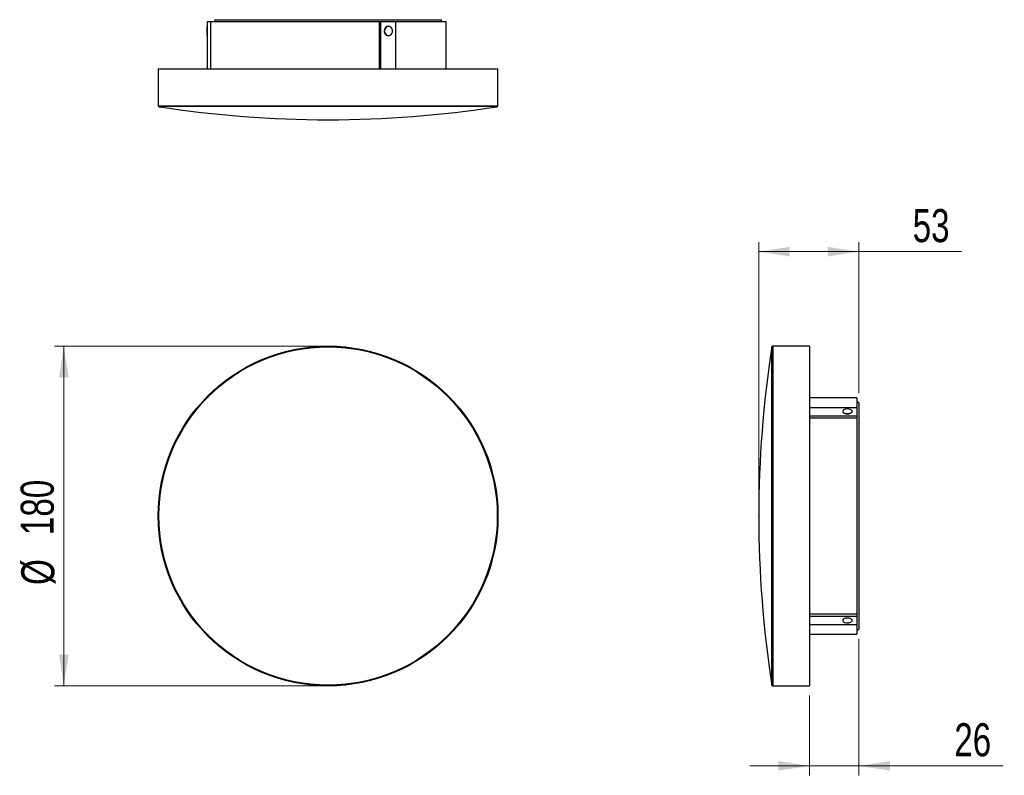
# Model space of a CAD drawing. Header units: millimetres. Extents: x 69 to 174, y 148 to 228.
import ezdxf

# ---------------------------------------------------------------- set-up
doc = ezdxf.new("R2010")
doc.units = ezdxf.units.MM
doc.header["$PDSIZE"] = -1
doc.styles.add('SLDTEXTSTYLE0', font='TXT', dxfattribs={"width": 0.75})
doc.dimstyles.new('SLDDIMSTYLE0', dxfattribs={"dimtxt": 3.5, "dimasz": 3.302, "dimexe": 0, "dimexo": 0.0625, "dimgap": 0.875, "dimtad": 1, "dimdec": 0, "dimlfac": 5, "dimrnd": 1e-09, "dimzin": 12, "dimdsep": 46, "dimtxsty": 'SLDTEXTSTYLE0', "dimsah": 1, "dimcen": 0.09, "dimadec": 0, "dimazin": 3, "dimtfac": 1, "dimtdec": 0, "dimtofl": 0, "dimtmove": 0, "dimatfit": 3, "dimfxl": 0, "dimfrac": 2, "dimtolj": 1, "dimtzin": 12, "dimarcsym": 0})
doc.dimstyles.new('SLDDIMSTYLE1', dxfattribs={"dimtxt": 3.5, "dimasz": 3.302, "dimexe": 0, "dimexo": 0.0625, "dimgap": 0.875, "dimtad": 1, "dimdec": 0, "dimlfac": 5, "dimrnd": 1e-09, "dimzin": 12, "dimdsep": 46, "dimtxsty": 'SLDTEXTSTYLE0', "dimsah": 1, "dimcen": 0.09, "dimadec": 0, "dimazin": 3, "dimtfac": 1, "dimtdec": 0, "dimtmove": 0, "dimatfit": 0, "dimfxl": 0, "dimfrac": 2, "dimtolj": 1, "dimtzin": 12, "dimarcsym": 0})

# ---------------------------------------------------------------- blocks, each defined once
blk = doc.blocks.new('_D')
at = {"color": 7, "linetype": 'Continuous', "lineweight": 0}
for p, q in [((101.13, 193.92), (73.13, 193.92)), ((74.13, 193.92), (74.13, 157.92)), ((101.13, 157.92), (73.13, 157.92))]:
    blk.add_line(p, q, dxfattribs=at)
at = {"color": 7, "linetype": 'Continuous', "lineweight": 18}
for points in [[(74.13, 193.92), (73.62, 190.62), (74.64, 190.62)], [(74.13, 157.92), (74.64, 161.22), (73.62, 161.22)]]:
    blk.add_solid(points, dxfattribs=at)
at = {"color": 7, "linetype": 'Continuous', "lineweight": 18, "char_height": 3.5, "attachment_point": 1, "rotation": 90, "style": 'SLDTEXTSTYLE0'}
for s, insert in [('180', (69.56, 173.9)), ('%%c', (69.62, 168.62))]:
    blk.add_mtext(s, dxfattribs=dict(at, insert=insert))
blk = doc.blocks.new('_D_1')
at = {"color": 7, "linetype": 'Continuous', "lineweight": 0}
for p, q in [((147.75, 176.92), (147.75, 204.92)), ((158.35, 188.93), (158.35, 204.92)), ((147.75, 203.92), (158.35, 203.92)), ((158.35, 203.92), (169.24, 203.92))]:
    blk.add_line(p, q, dxfattribs=at)
at = {"color": 7, "linetype": 'Continuous', "lineweight": 18}
for points in [[(147.75, 203.92), (151.05, 203.41), (151.05, 204.43)], [(158.35, 203.92), (155.05, 204.43), (155.05, 203.41)]]:
    blk.add_solid(points, dxfattribs=at)
at = {"color": 7, "linetype": 'Continuous', "lineweight": 18, "insert": (164.07, 208.43), "char_height": 3.5, "attachment_point": 1, "style": 'SLDTEXTSTYLE0'}
blk.add_mtext('53', dxfattribs=at)
blk = doc.blocks.new('_D_2')
at = {"color": 7, "linetype": 'Continuous', "lineweight": 0}
for p, q in [((158.35, 162.91), (158.35, 148.45)), ((153.15, 156.92), (153.15, 148.45)), ((153.15, 149.45), (146.8, 149.45)), ((158.35, 149.45), (153.15, 149.45)), ((158.35, 149.45), (173.65, 149.45))]:
    blk.add_line(p, q, dxfattribs=at)
at = {"color": 7, "linetype": 'Continuous', "lineweight": 18}
for points in [[(153.15, 149.45), (149.85, 149.96), (149.85, 148.95)], [(158.35, 149.45), (161.65, 148.95), (161.65, 149.96)]]:
    blk.add_solid(points, dxfattribs=at)
at = {"color": 7, "linetype": 'Continuous', "lineweight": 18, "insert": (168.48, 153.97), "char_height": 3.5, "attachment_point": 1, "style": 'SLDTEXTSTYLE0'}
blk.add_mtext('26', dxfattribs=at)

msp = doc.modelspace()

# ---------------------------------------------------------------- linework, layer by layer
at = {"color": 7, "linetype": 'Continuous', "lineweight": 25}
for p, q in [((90.12, 228.49), (90.12, 228.29)), ((90.12, 228.49), (102.13, 228.49)), ((102.13, 228.49), (114.13, 228.49)), ((114.13, 228.29), (114.13, 228.49)), ((89.35, 227.78), (89.32, 227.78)), ((89.32, 227.29), (89.32, 227.78)), ((89.35, 223.29), (89.35, 228.29)), ((89.35, 228.29), (89.66, 228.29)), ((89.66, 228.29), (89.66, 223.29)), ((89.66, 228.29), (107.58, 228.29)), ((107.58, 223.29), (107.58, 228.29)), ((107.58, 228.29), (107.73, 228.29)), ((107.73, 223.29), (107.73, 228.29)), ((107.73, 228.29), (109.29, 228.29)), ((108.53, 227.78), (108.45, 227.78)), ((109.29, 223.29), (109.29, 228.29)), ((109.29, 228.29), (114.63, 228.29)), ((114.63, 223.29), (114.63, 228.29)), ((89.32, 226.8), (89.32, 227.29)), ((89.32, 226.8), (89.35, 226.8)), ((108.45, 226.8), (108.53, 226.8)), ((84.13, 223.29), (84.13, 219.38)), ((84.13, 223.29), (102.13, 223.29)), ((102.13, 223.29), (120.13, 223.29)), ((120.13, 219.38), (120.13, 223.29)), ((84.13, 219.38), (102.13, 219.38)), ((102.13, 219.28), (84.21, 219.28)), ((102.13, 219.38), (120.13, 219.38)), ((120.04, 219.28), (102.13, 219.28)), ((149.14, 158.01), (149.14, 193.84)), ((153.15, 193.92), (149.24, 193.92)), ((149.24, 193.92), (149.24, 157.92)), ((153.15, 193.92), (153.15, 157.92)), ((158.15, 188.42), (153.15, 188.42)), ((158.15, 188.42), (158.15, 187.43)), ((158.35, 187.93), (158.15, 187.93)), ((158.35, 187.93), (158.35, 163.91)), ((153.15, 187.43), (158.15, 187.43)), ((156.66, 187.01), (156.66, 186.95)), ((157.65, 186.95), (157.65, 187.01)), ((158.15, 187.43), (158.15, 186.53)), ((153.15, 186.53), (158.15, 186.53)), ((158.15, 186.27), (153.15, 186.27)), ((158.15, 186.53), (158.15, 186.27)), ((158.15, 186.27), (158.15, 165.57)), ((153.15, 165.57), (158.15, 165.57)), ((153.15, 165.31), (158.15, 165.31)), ((158.15, 165.57), (158.15, 165.31)), ((158.15, 165.31), (158.15, 164.41)), ((153.15, 164.41), (158.15, 164.41)), ((158.15, 164.41), (158.15, 163.42)), ((158.15, 163.91), (158.35, 163.91)), ((153.15, 163.42), (158.15, 163.42)), ((149.24, 157.92), (153.15, 157.92))]:
    msp.add_line(p, q, dxfattribs=at)
at = {"color": 7, "linetype": 'Continuous', "lineweight": 25, "flags": 128}
for points in [[(108.64, 227.77), (108.6, 227.78), (108.48, 227.79), (108.37, 227.76), (108.26, 227.7), (108.18, 227.61), (108.12, 227.49), (108.08, 227.36), (108.08, 227.22), (108.12, 227.09), (108.18, 226.97), (108.26, 226.88), (108.37, 226.82), (108.48, 226.79), (108.6, 226.8), (108.64, 226.81)], [(108.96, 227.29), (108.94, 227.42), (108.9, 227.55), (108.82, 227.65), (108.73, 227.73), (108.62, 227.77), (108.5, 227.78), (108.39, 227.76), (108.28, 227.69), (108.2, 227.6), (108.14, 227.49), (108.11, 227.36), (108.11, 227.22), (108.14, 227.09), (108.2, 226.98), (108.28, 226.89), (108.39, 226.82), (108.5, 226.8), (108.62, 226.81), (108.73, 226.85), (108.82, 226.93), (108.9, 227.03), (108.94, 227.16), (108.96, 227.29)], [(156.66, 187.02), (156.65, 187), (156.66, 186.93), (156.71, 186.87), (156.79, 186.81), (156.89, 186.77), (157.02, 186.74), (157.15, 186.73)], [(157.15, 186.77), (157.29, 186.77), (157.41, 186.8), (157.51, 186.84), (157.59, 186.9), (157.64, 186.96), (157.65, 187.03), (157.62, 187.1), (157.56, 187.16), (157.46, 187.2), (157.35, 187.24), (157.22, 187.26), (157.09, 187.26), (156.96, 187.24), (156.84, 187.2), (156.75, 187.16), (156.69, 187.1), (156.66, 187.03), (156.67, 186.96), (156.71, 186.9), (156.79, 186.84), (156.9, 186.8), (157.02, 186.77), (157.15, 186.77)], [(157.15, 186.73), (157.29, 186.74), (157.41, 186.77), (157.52, 186.81), (157.6, 186.87), (157.64, 186.93), (157.65, 187), (157.65, 187.02)], [(157.15, 164.61), (157.29, 164.62), (157.41, 164.65), (157.52, 164.69), (157.6, 164.74), (157.64, 164.81), (157.65, 164.88), (157.62, 164.94), (157.56, 165), (157.47, 165.05), (157.35, 165.09), (157.22, 165.11), (157.08, 165.11), (156.95, 165.09), (156.84, 165.05), (156.74, 165), (156.68, 164.94), (156.65, 164.88), (156.66, 164.81), (156.71, 164.74), (156.79, 164.69), (156.89, 164.65), (157.02, 164.62), (157.15, 164.61)]]:
    msp.add_lwpolyline(points, dxfattribs=at)
at = {"color": 7, "linetype": 'Continuous', "lineweight": 25}
for radius in [18, 17.92]:
    msp.add_circle((102.13, 175.92), radius, dxfattribs=at)
for centre, radius, start, end in [((84.23, 219.38), 0.1, 180, 261.1474), ((102.13, 334.3), 116.41, 261.1474, 278.8526), ((120.03, 219.38), 0.1, 278.8526, 0), ((264.17, 175.92), 116.41, 171.1474, 188.8526), ((149.24, 193.82), 0.1, 90, 171.1474), ((149.24, 158.02), 0.1, 188.8526, 270)]:
    msp.add_arc(centre, radius, start, end, dxfattribs=at)
at = {"color": 7, "linetype": 'Continuous', "lineweight": 0}
msp.add_point((147.75, 175.92), dxfattribs=at)

# ---------------------------------------------------------------- dimensions: what is measured, and where the dimension line sits
at = {"color": 7, "linetype": 'Continuous', "lineweight": 18}
for base, p1, p2, dimstyle, picture, middle in [((158.35, 203.92), (147.75, 175.92), (158.35, 187.93), 'SLDDIMSTYLE0', '_D_1', (166.66, 203.92)), ((153.15, 149.45), (158.35, 163.91), (153.15, 157.92), 'SLDDIMSTYLE1', '_D_2', (171.06, 149.45))]:
    dim = msp.add_linear_dim(base=base, p1=p1, p2=p2, dimstyle=dimstyle, dxfattribs=at)
    dim.commit()
    dim.dimension.update_dxf_attribs({"geometry": picture, "text_midpoint": middle, "dimtype": 160})
dim = msp.add_linear_dim(base=(74.13, 157.92), p1=(102.13, 193.92), p2=(102.13, 157.92), angle=90, text='%%c<>', dimstyle='SLDDIMSTYLE0', dxfattribs=at)
dim.commit()
dim.dimension.update_dxf_attribs({"geometry": '_D', "text_midpoint": (74.13, 175.14), "dimtype": 160})

doc.saveas('drawing.dxf')
